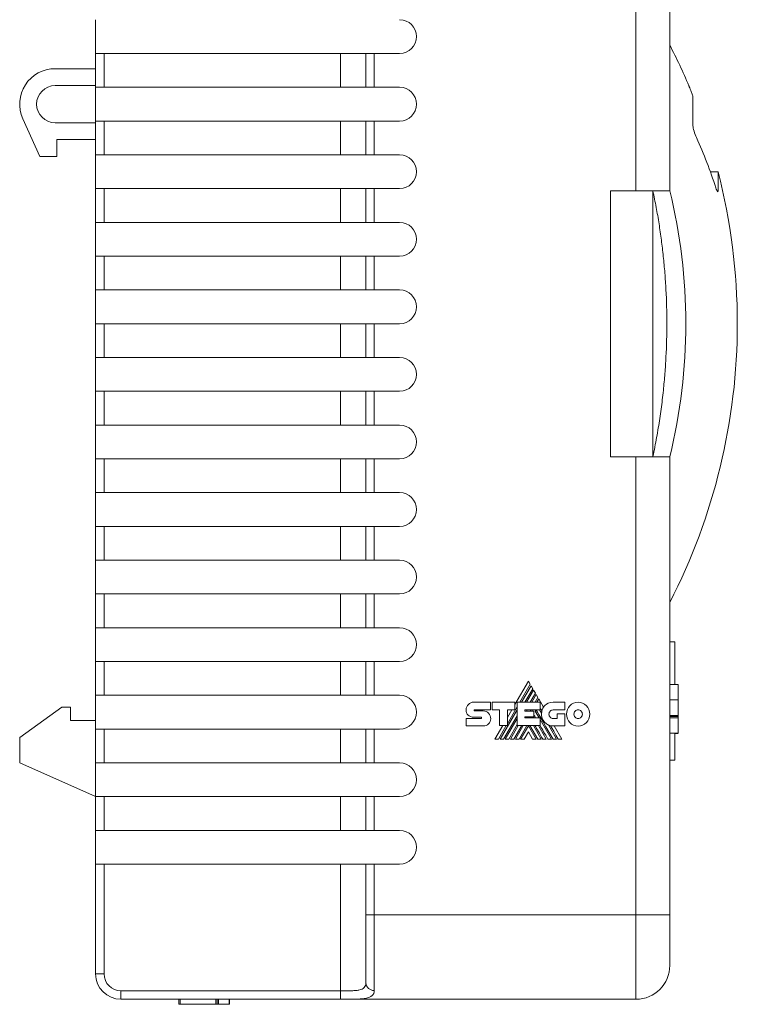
# Model space of a CAD drawing. Header units: millimetres. Extents: x 23 to 193, y 68 to 271.
# Tile 2 of 3: x 150 to 193, y 134 to 192. Entities that reach past the tile are written whole.
import ezdxf

# ---------------------------------------------------------------- set-up
doc = ezdxf.new("R2010")
doc.units = ezdxf.units.MM
doc.linetypes.add('PHANTOM', pattern=[12.7, 6.35, -1.27, 1.27, -1.27, 1.27, -1.27])
doc.layers.add('___VS___', color=7, linetype='Continuous', lineweight=15)

msp = doc.modelspace()

# ---------------------------------------------------------------- linework, layer by layer
at = {"color": 7, "linetype": 'Continuous', "lineweight": 15}
for p, q in [((186.814, 181.688), (186.814, 198.814)), ((188.814, 198.814), (188.814, 181.688)), ((154.814, 189.814), (154.814, 191.814)), ((154.814, 187.814), (154.814, 189.814)), ((155.314, 189.814), (154.814, 189.814)), ((155.314, 189.814), (155.314, 187.814)), ((155.314, 189.814), (169.314, 189.814)), ((169.314, 187.814), (169.314, 189.814)), ((169.314, 189.814), (170.814, 189.814)), ((170.814, 187.814), (170.814, 189.814)), ((171.314, 189.814), (170.814, 189.814)), ((171.314, 189.814), (171.314, 187.814)), ((172.814, 189.814), (171.314, 189.814)), ((154.814, 188.914), (152.414, 188.914)), ((154.814, 187.914), (152.414, 187.914)), ((154.814, 187.814), (155.314, 187.814)), ((154.814, 185.814), (154.814, 187.814)), ((169.314, 187.814), (155.314, 187.814)), ((170.814, 187.814), (169.314, 187.814)), ((170.814, 187.814), (171.314, 187.814)), ((171.314, 187.814), (172.814, 187.814)), ((190.19, 185.529), (190.19, 187.301)), ((151.514, 183.714), (150.502, 185.947)), ((152.414, 185.714), (154.814, 185.714)), ((154.814, 183.814), (154.814, 185.814)), ((155.314, 185.814), (154.814, 185.814)), ((155.314, 185.814), (155.314, 183.814)), ((155.314, 185.814), (169.314, 185.814)), ((169.314, 183.814), (169.314, 185.814)), ((169.314, 185.814), (170.814, 185.814)), ((170.814, 183.814), (170.814, 185.814)), ((171.314, 185.814), (170.814, 185.814)), ((171.314, 185.814), (171.314, 183.814)), ((172.814, 185.814), (171.314, 185.814)), ((154.814, 184.714), (152.514, 184.714)), ((152.514, 184.714), (152.514, 183.714)), ((152.514, 183.714), (151.514, 183.714)), ((154.814, 183.814), (155.314, 183.814)), ((154.814, 181.814), (154.814, 183.814)), ((169.314, 183.814), (155.314, 183.814)), ((170.814, 183.814), (169.314, 183.814)), ((170.814, 183.814), (171.314, 183.814)), ((171.314, 183.814), (172.814, 183.814)), ((191.672, 182.814), (191.216, 182.814)), ((191.672, 182.814), (191.672, 181.687)), ((154.814, 179.814), (154.814, 181.814)), ((155.314, 181.814), (154.814, 181.814)), ((155.314, 181.814), (155.314, 179.814)), ((155.314, 181.814), (169.314, 181.814)), ((169.314, 179.814), (169.314, 181.814)), ((169.314, 181.814), (170.814, 181.814)), ((170.814, 179.814), (170.814, 181.814)), ((171.314, 181.814), (170.814, 181.814)), ((171.314, 181.814), (171.314, 179.814)), ((172.814, 181.814), (171.314, 181.814)), ((186.814, 181.688), (185.314, 181.688)), ((185.314, 181.688), (185.314, 173.814)), ((186.814, 181.688), (188.814, 181.688)), ((187.814, 181.688), (187.814, 165.94)), ((154.814, 179.814), (155.314, 179.814)), ((154.814, 177.814), (154.814, 179.814)), ((169.314, 179.814), (155.314, 179.814)), ((170.814, 179.814), (169.314, 179.814)), ((170.814, 179.814), (171.314, 179.814)), ((171.314, 179.814), (172.814, 179.814)), ((154.814, 175.814), (154.814, 177.814)), ((155.314, 177.814), (154.814, 177.814)), ((155.314, 177.814), (155.314, 175.814)), ((155.314, 177.814), (169.314, 177.814)), ((169.314, 175.814), (169.314, 177.814)), ((169.314, 177.814), (170.814, 177.814)), ((170.814, 175.814), (170.814, 177.814)), ((171.314, 177.814), (170.814, 177.814)), ((171.314, 177.814), (171.314, 175.814)), ((172.814, 177.814), (171.314, 177.814)), ((154.814, 175.814), (155.314, 175.814)), ((154.814, 173.814), (154.814, 175.814)), ((169.314, 175.814), (155.314, 175.814)), ((170.814, 175.814), (169.314, 175.814)), ((170.814, 175.814), (171.314, 175.814)), ((171.314, 175.814), (172.814, 175.814)), ((154.814, 171.814), (154.814, 173.814)), ((155.314, 173.814), (154.814, 173.814)), ((155.314, 173.814), (155.314, 171.814)), ((155.314, 173.814), (169.314, 173.814)), ((169.314, 171.814), (169.314, 173.814)), ((169.314, 173.814), (170.814, 173.814)), ((170.814, 171.814), (170.814, 173.814)), ((171.314, 173.814), (170.814, 173.814)), ((171.314, 173.814), (171.314, 171.814)), ((172.814, 173.814), (171.314, 173.814)), ((185.314, 173.814), (185.314, 165.94)), ((154.814, 171.814), (155.314, 171.814)), ((154.814, 169.814), (154.814, 171.814)), ((169.314, 171.814), (155.314, 171.814)), ((170.814, 171.814), (169.314, 171.814)), ((170.814, 171.814), (171.314, 171.814)), ((171.314, 171.814), (172.814, 171.814)), ((154.814, 167.814), (154.814, 169.814)), ((155.314, 169.814), (154.814, 169.814)), ((155.314, 169.814), (155.314, 167.814)), ((155.314, 169.814), (169.314, 169.814)), ((169.314, 167.814), (169.314, 169.814)), ((169.314, 169.814), (170.814, 169.814)), ((170.814, 167.814), (170.814, 169.814)), ((171.314, 169.814), (170.814, 169.814)), ((171.314, 169.814), (171.314, 167.814)), ((172.814, 169.814), (171.314, 169.814)), ((154.814, 167.814), (155.314, 167.814)), ((154.814, 165.814), (154.814, 167.814)), ((169.314, 167.814), (155.314, 167.814)), ((170.814, 167.814), (169.314, 167.814)), ((170.814, 167.814), (171.314, 167.814)), ((171.314, 167.814), (172.814, 167.814)), ((154.814, 163.814), (154.814, 165.814)), ((155.314, 165.814), (154.814, 165.814)), ((155.314, 165.814), (155.314, 163.814)), ((155.314, 165.814), (169.314, 165.814)), ((169.314, 163.814), (169.314, 165.814)), ((169.314, 165.814), (170.814, 165.814)), ((170.814, 163.814), (170.814, 165.814)), ((171.314, 165.814), (170.814, 165.814)), ((171.314, 165.814), (171.314, 163.814)), ((172.814, 165.814), (171.314, 165.814)), ((186.814, 165.94), (185.314, 165.94)), ((186.814, 138.814), (186.814, 165.94)), ((188.814, 165.94), (186.814, 165.94)), ((188.814, 165.94), (188.814, 138.814)), ((154.814, 163.814), (155.314, 163.814)), ((154.814, 161.814), (154.814, 163.814)), ((169.314, 163.814), (155.314, 163.814)), ((170.814, 163.814), (169.314, 163.814)), ((170.814, 163.814), (171.314, 163.814)), ((171.314, 163.814), (172.814, 163.814)), ((154.814, 159.814), (154.814, 161.814)), ((155.314, 161.814), (154.814, 161.814)), ((155.314, 161.814), (155.314, 159.814)), ((155.314, 161.814), (169.314, 161.814)), ((169.314, 159.814), (169.314, 161.814)), ((169.314, 161.814), (170.814, 161.814)), ((170.814, 159.814), (170.814, 161.814)), ((171.314, 161.814), (170.814, 161.814)), ((171.314, 161.814), (171.314, 159.814)), ((172.814, 161.814), (171.314, 161.814)), ((154.814, 159.814), (155.314, 159.814)), ((154.814, 157.814), (154.814, 159.814)), ((169.314, 159.814), (155.314, 159.814)), ((170.814, 159.814), (169.314, 159.814)), ((170.814, 159.814), (171.314, 159.814)), ((171.314, 159.814), (172.814, 159.814)), ((154.814, 155.814), (154.814, 157.814)), ((155.314, 157.814), (154.814, 157.814)), ((155.314, 157.814), (155.314, 155.814)), ((155.314, 157.814), (169.314, 157.814)), ((169.314, 155.814), (169.314, 157.814)), ((169.314, 157.814), (170.814, 157.814)), ((170.814, 155.814), (170.814, 157.814)), ((171.314, 157.814), (170.814, 157.814)), ((171.314, 157.814), (171.314, 155.814)), ((172.814, 157.814), (171.314, 157.814)), ((154.814, 155.814), (155.314, 155.814)), ((154.814, 153.814), (154.814, 155.814)), ((169.314, 155.814), (155.314, 155.814)), ((170.814, 155.814), (169.314, 155.814)), ((170.814, 155.814), (171.314, 155.814)), ((171.314, 155.814), (172.814, 155.814)), ((189.114, 154.982), (188.814, 154.982)), ((189.114, 154.982), (189.114, 152.445)), ((154.814, 151.814), (154.814, 153.814)), ((155.314, 153.814), (154.814, 153.814)), ((155.314, 153.814), (155.314, 151.814)), ((155.314, 153.814), (169.314, 153.814)), ((169.314, 151.814), (169.314, 153.814)), ((169.314, 153.814), (170.814, 153.814)), ((170.814, 151.814), (170.814, 153.814)), ((171.314, 153.814), (170.814, 153.814)), ((171.314, 153.814), (171.314, 151.814)), ((172.814, 153.814), (171.314, 153.814)), ((180.442, 152.647), (179.641, 151.26)), ((179.934, 151.399), (180.549, 152.464)), ((180.597, 152.381), (180.029, 151.399)), ((180.238, 151.399), (180.701, 152.2)), ((180.549, 152.464), (180.442, 152.647)), ((180.701, 152.2), (180.597, 152.381)), ((189.314, 152.445), (188.814, 152.445)), ((154.814, 151.814), (155.314, 151.814)), ((154.814, 149.814), (154.814, 151.814)), ((169.314, 151.814), (155.314, 151.814)), ((170.814, 151.814), (169.314, 151.814)), ((170.814, 151.814), (171.314, 151.814)), ((171.314, 151.814), (172.814, 151.814)), ((180.748, 152.119), (180.333, 151.399)), ((180.542, 151.399), (180.853, 151.937)), ((180.9, 151.856), (180.636, 151.399)), ((180.853, 151.937), (180.748, 152.119)), ((180.849, 151.399), (181.007, 151.671)), ((181.007, 151.671), (180.9, 151.856)), ((181.052, 151.592), (180.941, 151.399)), ((181.332, 151.106), (181.052, 151.592)), ((150.314, 149.318), (152.814, 151.114)), ((152.814, 151.114), (153.314, 151.114)), ((153.314, 151.114), (153.314, 150.314)), ((177.196, 151.404), (178.204, 151.404)), ((178.204, 151.404), (178.204, 150.955)), ((178.303, 150.955), (178.303, 151.402)), ((178.303, 151.402), (179.641, 151.402)), ((179.195, 150.118), (179.776, 151.125)), ((179.641, 151.402), (179.641, 150.959)), ((179.776, 150.014), (179.776, 151.399)), ((179.776, 151.399), (181.142, 151.399)), ((181.142, 151.399), (181.142, 150.951)), ((181.905, 151.395), (182.605, 151.395)), ((182.605, 151.395), (182.605, 150.945)), ((189.314, 151.533), (188.814, 151.533)), ((176.755, 150.952), (176.755, 150.952)), ((176.755, 150.439), (177.64, 150.439)), ((177.64, 150.515), (177.198, 150.515)), ((177.255, 150.955), (178.204, 150.955)), ((177.257, 150.885), (177.768, 150.885)), ((178.738, 150.955), (178.303, 150.955)), ((178.738, 150.014), (178.738, 150.955)), ((178.768, 149.214), (179.776, 150.96)), ((178.977, 149.214), (179.776, 150.599)), ((179.073, 149.214), (179.776, 150.434)), ((179.641, 150.959), (179.195, 150.959)), ((179.195, 150.014), (179.195, 150.959)), ((179.467, 150.959), (179.195, 150.488)), ((180.23, 150.951), (181.142, 150.951)), ((180.23, 150.951), (180.23, 150.878)), ((180.23, 150.878), (180.773, 150.878)), ((180.23, 150.539), (180.773, 150.539)), ((180.23, 150.539), (180.23, 150.471)), ((180.23, 150.471), (181.134, 150.471)), ((180.312, 150.471), (180.351, 150.539)), ((180.335, 150.878), (180.377, 150.951)), ((180.405, 150.471), (180.444, 150.539)), ((180.547, 150.878), (180.59, 150.951)), ((180.64, 150.878), (180.682, 150.951)), ((180.736, 150.539), (180.775, 150.471)), ((180.773, 150.878), (180.773, 150.539)), ((180.849, 150.871), (180.895, 150.951)), ((180.849, 150.871), (181.08, 150.471)), ((181.105, 150.951), (181.224, 150.745)), ((181.134, 150.014), (181.134, 150.471)), ((182.605, 150.945), (181.905, 150.945)), ((181.905, 150.441), (182.146, 150.441)), ((182.146, 150.441), (182.146, 150.708)), ((182.146, 150.708), (182.59, 150.708)), ((182.59, 150.708), (182.59, 149.994)), ((189.314, 150.621), (188.814, 150.621)), ((189.314, 150.621), (188.814, 150.621)), ((189.314, 150.547), (188.814, 150.547)), ((189.314, 150.472), (188.814, 150.472)), ((189.314, 150.472), (189.314, 149.56)), ((153.314, 150.314), (154.814, 150.314)), ((177.768, 149.995), (176.755, 149.995)), ((178.921, 150.014), (178.459, 149.214)), ((178.673, 149.214), (179.135, 150.014)), ((178.738, 150.014), (179.195, 150.014)), ((179.28, 149.214), (179.776, 150.073)), ((179.374, 149.214), (179.837, 150.014)), ((179.583, 149.214), (180.047, 150.014)), ((179.679, 149.214), (180.141, 150.014)), ((179.776, 150.014), (181.134, 150.014)), ((179.888, 149.214), (180.352, 150.014)), ((179.982, 149.214), (180.44, 150.008)), ((180.898, 149.214), (180.44, 150.008)), ((180.993, 149.214), (180.529, 150.014)), ((180.737, 150.014), (181.2, 149.214)), ((181.039, 150.014), (181.503, 149.214)), ((181.134, 150.377), (181.807, 149.214)), ((181.623, 150.056), (182.11, 149.214)), ((182.59, 149.994), (181.909, 149.994)), ((182.426, 149.214), (181.975, 149.994)), ((150.314, 147.818), (150.314, 149.318)), ((154.814, 147.814), (154.814, 149.814)), ((155.314, 149.814), (154.814, 149.814)), ((155.314, 149.814), (155.314, 147.814)), ((155.314, 149.814), (169.314, 149.814)), ((169.314, 147.814), (169.314, 149.814)), ((169.314, 149.814), (170.814, 149.814)), ((170.814, 147.814), (170.814, 149.814)), ((171.314, 149.814), (170.814, 149.814)), ((171.314, 149.814), (171.314, 147.814)), ((172.814, 149.814), (171.314, 149.814)), ((180.44, 149.645), (180.189, 149.214)), ((180.44, 149.645), (180.69, 149.214)), ((189.314, 149.56), (188.814, 149.56)), ((189.114, 149.56), (189.114, 147.965)), ((189.314, 149.559), (189.114, 149.559)), ((189.314, 149.553), (189.114, 149.553)), ((154.814, 145.814), (150.314, 147.818)), ((154.814, 147.814), (155.314, 147.814)), ((154.814, 145.814), (154.814, 147.814)), ((169.314, 147.814), (155.314, 147.814)), ((170.814, 147.814), (169.314, 147.814)), ((170.814, 147.814), (171.314, 147.814)), ((171.314, 147.814), (172.814, 147.814)), ((189.114, 147.965), (188.814, 147.965)), ((154.814, 143.814), (154.814, 145.814)), ((155.314, 145.814), (154.814, 145.814)), ((155.314, 145.814), (155.314, 143.814)), ((155.314, 145.814), (169.314, 145.814)), ((169.314, 143.814), (169.314, 145.814)), ((169.314, 145.814), (170.814, 145.814)), ((170.814, 143.814), (170.814, 145.814)), ((171.314, 145.814), (170.814, 145.814)), ((171.314, 145.814), (171.314, 143.814)), ((172.814, 145.814), (171.314, 145.814)), ((154.814, 143.814), (155.314, 143.814)), ((154.814, 141.814), (154.814, 143.814)), ((169.314, 143.814), (155.314, 143.814)), ((170.814, 143.814), (169.314, 143.814)), ((170.814, 143.814), (171.314, 143.814)), ((171.314, 143.814), (172.814, 143.814)), ((154.814, 135.314), (154.814, 141.814)), ((155.314, 141.814), (154.814, 141.814)), ((155.314, 141.814), (155.314, 135.314)), ((155.314, 141.814), (169.314, 141.814)), ((169.314, 134.314), (169.314, 141.814)), ((169.314, 141.814), (170.814, 141.814)), ((170.814, 138.814), (170.814, 141.814)), ((171.314, 141.814), (170.814, 141.814)), ((171.314, 141.814), (171.314, 138.814)), ((172.814, 141.814), (171.314, 141.814)), ((170.814, 134.783), (170.814, 138.814)), ((171.314, 138.814), (170.814, 138.814)), ((171.314, 138.814), (186.814, 138.814)), ((171.314, 138.814), (171.314, 134.335)), ((186.814, 133.814), (186.814, 138.814)), ((188.814, 138.814), (186.814, 138.814)), ((188.814, 138.814), (188.814, 135.814)), ((154.814, 135.314), (155.314, 135.314)), ((156.314, 134.314), (156.314, 133.814)), ((156.314, 134.314), (169.314, 134.314)), ((169.314, 133.814), (169.314, 134.314)), ((169.314, 133.814), (156.314, 133.814)), ((159.745, 133.514), (159.745, 133.814)), ((159.818, 133.514), (159.818, 133.814)), ((159.818, 133.514), (161.931, 133.514)), ((161.935, 133.514), (161.935, 133.814)), ((161.939, 133.514), (161.939, 133.814)), ((162.015, 133.514), (162.015, 133.814)), ((162.087, 133.514), (162.087, 133.814)), ((162.087, 133.514), (162.724, 133.514)), ((162.724, 133.514), (162.724, 133.814)), ((162.745, 133.514), (162.745, 133.814)), ((186.814, 133.814), (169.314, 133.814))]:
    msp.add_line(p, q, dxfattribs=at)
at = {"color": 8, "linetype": 'Continuous', "lineweight": 15}
msp.add_line((191.672, 181.687), (191.609, 181.687), dxfattribs=at)
at = {"color": 7, "linetype": 'Continuous', "lineweight": 15, "flags": 128}
msp.add_lwpolyline([(182.213, 149.214), (182.072, 149.457), (181.94, 149.685), (181.842, 149.853), (181.751, 150.011)], dxfattribs=at)
at = {"color": 7, "linetype": 'Continuous', "lineweight": 15}
for centre, radius, start, end in [((172.814, 190.814), 1, 270, 90), ((156.783, 173.814), 36.031, 23.0236, 27.25399), ((152.414, 186.814), 2.1, 90, 204.39441), ((152.414, 186.814), 1.1, 90, 270), ((172.814, 186.814), 1, 270, 90), ((165.451, 173.453), 27.413, 17.85803, 24.52226), ((172.814, 182.814), 1, 270, 90), ((156.783, 173.814), 36.031, 0, 14.46468), ((156.783, 173.814), 32.985, 346.18924, 13.81076), ((172.814, 178.814), 1, 270, 90), ((172.814, 174.814), 1, 270, 90), ((156.783, 173.814), 36.031, 332.74601, 0), ((172.814, 170.814), 1, 270, 90), ((172.814, 166.814), 1, 270, 90), ((172.814, 162.814), 1, 270, 90), ((172.814, 158.814), 1, 270, 90), ((172.814, 154.814), 1, 270, 90), ((172.814, 150.814), 1, 270, 90), ((181.987, 150.713), 0.764, 149.03807, 166.83863), ((181.909, 150.681), 0.688, 174.64014, 270), ((172.814, 146.814), 1, 270, 90), ((172.814, 142.814), 1, 270, 90), ((156.314, 135.314), 1.5, 180, 270), ((156.314, 135.314), 1, 180, 270), ((186.814, 135.814), 2, 270, 0), ((171.29, 134.811), 0.476, 183.31932, 272.97226)]:
    msp.add_arc(centre, radius, start, end, dxfattribs=at)
for points, knots in [([(190.19, 187.301), (190.161, 187.373), (190.102, 187.516), (190.024, 187.709), (189.969, 187.845), (189.942, 187.912), (189.943, 187.908), (189.944, 187.906)], [0, 0, 0, 0, 0.233638, 0.467769, 0.692896, 0.90124, 1, 1, 1, 1]), ([(190.391, 184.831), (190.341, 184.942), (190.29, 185.078), (190.214, 185.339), (190.19, 185.46), (190.19, 185.529)], [0, 0, 0, 0, 0.5, 0.5, 1, 1, 1, 1]), ([(187.814, 165.94), (187.854, 166.13), (187.933, 166.509), (188.039, 167.076), (188.136, 167.639), (188.225, 168.199), (188.304, 168.756), (188.374, 169.313), (188.453, 170.013), (188.53, 170.859), (188.616, 172.182), (188.659, 173.84), (188.614, 175.496), (188.527, 176.815), (188.436, 177.792), (188.321, 178.764), (188.181, 179.732), (188.015, 180.708), (187.882, 181.36), (187.814, 181.688)], [0, 0, 0, 0, 0.036753, 0.073101, 0.1091, 0.144808, 0.180289, 0.215611, 0.250847, 0.313639, 0.376102, 0.501696, 0.627058, 0.689198, 0.751671, 0.81277, 0.874298, 0.936605, 1, 1, 1, 1]), ([(191.672, 181.687), (191.672, 181.624), (191.658, 181.609), (191.61, 181.674), (191.577, 181.753), (191.543, 181.859)], [0, 0, 0, 0, 0.5, 0.5, 1, 1, 1, 1]), ([(189.314, 150.614), (189.314, 150.614), (189.314, 150.612), (189.314, 150.596), (189.314, 150.572), (189.314, 150.556), (189.314, 150.547)], [0, 0, 0, 0, 0.025206, 0.376141, 0.67618, 1, 1, 1, 1]), ([(169.314, 134.314), (169.417, 134.314), (169.518, 134.314), (169.717, 134.315), (169.816, 134.315), (170.003, 134.319), (170.091, 134.322), (170.258, 134.335), (170.336, 134.344), (170.543, 134.385), (170.649, 134.432), (170.751, 134.539), (170.775, 134.581), (170.807, 134.674), (170.814, 134.726), (170.814, 134.783)], [0, 0, 0, 0, 0.125, 0.125, 0.25, 0.25, 0.375, 0.375, 0.5, 0.5, 0.75, 0.75, 0.875, 0.875, 1, 1, 1, 1]), ([(171.314, 134.335), (171.314, 134.272), (171.305, 134.214), (171.263, 134.112), (171.231, 134.066), (171.101, 133.95), (170.966, 133.898), (170.699, 133.851), (170.598, 133.84), (170.377, 133.824), (170.259, 133.82), (170.006, 133.815), (169.871, 133.815), (169.597, 133.814), (169.457, 133.814), (169.314, 133.814)], [0, 0, 0, 0, 0.125, 0.125, 0.25, 0.25, 0.5, 0.5, 0.625, 0.625, 0.75, 0.75, 0.875, 0.875, 1, 1, 1, 1]), ([(159.745, 133.514), (159.746, 133.514), (159.747, 133.514), (159.762, 133.514), (159.787, 133.514), (159.807, 133.514), (159.818, 133.514)], [0, 0, 0, 0, 0.269323, 0.496469, 0.7319, 1, 1, 1, 1]), ([(159.786, 133.514), (159.789, 133.514), (159.794, 133.514), (159.806, 133.514), (159.811, 133.514)], [0, 0, 0, 0, 0.572908, 1, 1, 1, 1]), ([(161.939, 133.514), (161.942, 133.514), (161.949, 133.514), (161.966, 133.514), (161.989, 133.514), (162.006, 133.514), (162.015, 133.514)], [0, 0, 0, 0, 0.231664, 0.470121, 0.719515, 1, 1, 1, 1]), ([(162.015, 133.514), (162.028, 133.514), (162.053, 133.514), (162.076, 133.514), (162.087, 133.514)], [0, 0, 0, 0, 0.53125, 1, 1, 1, 1]), ([(162.724, 133.514), (162.73, 133.514), (162.742, 133.514), (162.744, 133.514), (162.745, 133.514)], [0, 0, 0, 0, 0.5528926, 1, 1, 1, 1])]:
    msp.add_open_spline(points, degree=3, knots=knots, dxfattribs=at)
for points in [[(189.314, 152.445), (189.314, 152.445), (189.314, 152.037), (189.314, 151.533)], [(176.755, 150.952), (176.755, 151.076), (176.805, 151.189), (176.885, 151.271)], [(176.885, 151.271), (176.964, 151.353), (177.075, 151.404), (177.196, 151.404)], [(181.244, 150.887), (181.203, 150.956), (181.17, 151.014), (181.142, 151.062)], [(181.332, 151.106), (181.355, 151.142), (181.381, 151.175), (181.411, 151.205)], [(181.411, 151.205), (181.525, 151.323), (181.69, 151.395), (181.905, 151.395)], [(182.701, 150.694), (182.701, 150.889), (182.778, 151.066), (182.902, 151.193)], [(182.902, 151.193), (183.026, 151.321), (183.198, 151.401), (183.387, 151.401)], [(183.387, 151.401), (183.577, 151.401), (183.749, 151.321), (183.873, 151.193)], [(183.873, 151.193), (183.997, 151.065), (184.075, 150.889), (184.075, 150.694)], [(189.314, 151.533), (189.314, 151.03), (189.314, 150.621), (189.314, 150.621)], [(176.872, 150.639), (176.798, 150.712), (176.753, 150.816), (176.755, 150.952)], [(177.198, 150.515), (177.07, 150.518), (176.953, 150.559), (176.872, 150.639)], [(177.237, 150.945), (177.231, 150.938), (177.227, 150.927), (177.227, 150.916)], [(177.227, 150.916), (177.227, 150.908), (177.231, 150.9), (177.236, 150.894)], [(177.236, 150.894), (177.242, 150.889), (177.249, 150.885), (177.257, 150.885)], [(177.255, 150.955), (177.248, 150.955), (177.242, 150.951), (177.237, 150.945)], [(177.66, 150.504), (177.655, 150.51), (177.648, 150.515), (177.64, 150.515)], [(177.64, 150.439), (177.649, 150.439), (177.656, 150.443), (177.662, 150.449)], [(177.671, 150.474), (177.671, 150.485), (177.667, 150.496), (177.66, 150.504)], [(177.662, 150.449), (177.668, 150.455), (177.671, 150.464), (177.671, 150.474)], [(177.768, 150.885), (177.89, 150.885), (178, 150.833), (178.079, 150.749)], [(178.079, 150.749), (178.16, 150.665), (178.209, 150.549), (178.209, 150.423)], [(178.209, 150.423), (178.209, 150.301), (178.161, 150.195), (178.083, 150.119)], [(180.872, 150.471), (180.829, 150.546), (180.796, 150.604), (180.773, 150.644)], [(181.903, 149.214), (181.262, 150.319), (180.927, 150.898), (180.898, 150.951)], [(181.224, 150.745), (181.227, 150.794), (181.233, 150.841), (181.244, 150.887)], [(181.733, 150.872), (181.688, 150.827), (181.661, 150.764), (181.661, 150.694)], [(181.661, 150.694), (181.661, 150.624), (181.688, 150.561), (181.733, 150.515)], [(181.905, 150.945), (181.837, 150.945), (181.777, 150.917), (181.733, 150.872)], [(181.733, 150.515), (181.777, 150.469), (181.837, 150.441), (181.905, 150.441)], [(182.902, 150.196), (182.778, 150.324), (182.701, 150.5), (182.701, 150.694)], [(183.211, 150.878), (183.166, 150.831), (183.138, 150.766), (183.138, 150.694)], [(183.138, 150.694), (183.138, 150.623), (183.166, 150.558), (183.211, 150.511)], [(183.387, 150.953), (183.318, 150.953), (183.256, 150.924), (183.211, 150.878)], [(183.211, 150.511), (183.256, 150.464), (183.318, 150.436), (183.387, 150.436)], [(183.564, 150.877), (183.519, 150.924), (183.456, 150.953), (183.387, 150.953)], [(183.387, 150.436), (183.456, 150.436), (183.519, 150.465), (183.564, 150.511)], [(183.638, 150.694), (183.638, 150.766), (183.61, 150.83), (183.564, 150.877)], [(183.564, 150.511), (183.61, 150.558), (183.638, 150.623), (183.638, 150.694)], [(184.075, 150.694), (184.075, 150.5), (183.998, 150.324), (183.873, 150.196)], [(189.314, 150.547), (189.314, 150.506), (189.314, 150.472), (189.314, 150.472)], [(178.083, 150.119), (178.002, 150.042), (177.891, 149.995), (177.768, 149.995)], [(181.296, 149.214), (181.101, 149.55), (180.946, 149.817), (180.832, 150.014)], [(181.598, 149.214), (181.414, 149.532), (181.26, 149.8), (181.134, 150.016)], [(181.751, 150.011), (181.706, 150.022), (181.664, 150.037), (181.623, 150.056)], [(183.387, 149.99), (183.197, 149.99), (183.026, 150.069), (182.902, 150.196)], [(183.873, 150.196), (183.749, 150.069), (183.577, 149.99), (183.387, 149.99)]]:
    msp.add_open_spline(points, degree=3, dxfattribs=at)
at = {"layer": '___VS___', "linetype": 'PHANTOM'}
for p, q in [((176.755, 150.439), (176.755, 149.995)), ((178.459, 149.214), (178.673, 149.214)), ((178.768, 149.214), (178.977, 149.214)), ((179.073, 149.214), (179.28, 149.214)), ((179.374, 149.214), (179.583, 149.214)), ((179.679, 149.214), (179.888, 149.214)), ((179.982, 149.214), (180.189, 149.214)), ((180.69, 149.214), (180.898, 149.214)), ((180.993, 149.214), (181.2, 149.214)), ((181.296, 149.214), (181.503, 149.214)), ((181.598, 149.214), (181.807, 149.214)), ((181.903, 149.214), (182.11, 149.214)), ((182.213, 149.214), (182.426, 149.214))]:
    msp.add_line(p, q, dxfattribs=at)

doc.saveas('drawing.dxf')
